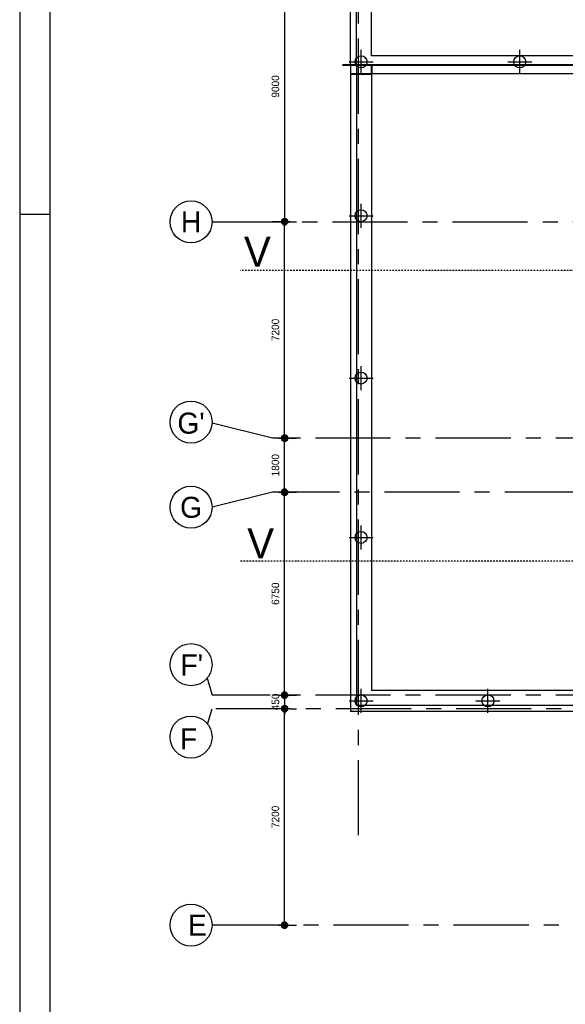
# Model space of a CAD drawing. Extents: x 9010 to 343255, y 15280 to 659207.
# Tile 7 of 76: x 9010 to 27171, y 48394 to 81149. Entities that reach past the tile are written whole.
import ezdxf
from ezdxf.enums import TextEntityAlignment as Align

# ---------------------------------------------------------------- set-up
doc = ezdxf.new("R2010")
doc.units = 0
doc.header["$LTSCALE"] = 100
for name, pattern in [('CENTER2', [11.25, 7.5, -1.25, 1.25, -1.25]), ('CENTERX2', [40, 25, -5, 5, -5]), ('DASHDOT', [1, 0.5, -0.25, 0, -0.25])]:
    doc.linetypes.add(name, pattern=pattern)
doc.layers.get('0').update_dxf_attribs({"linetype": 'CONTINUOUS'})
doc.layers.get('DEFPOINTS').update_dxf_attribs({"linetype": 'CONTINUOUS'})
for name, color, linetype in [('00KAD025', 2, 'CONTINUOUS'), ('00KAD070', 5, 'CONTINUOUS'), ('19', 2, 'CONTINUOUS'), ('21', 11, 'CONTINUOUS'), ('BL$2----', 7, 'CONTINUOUS'), ('BOUW', 8, 'CONTINUOUS'), ('PAAL_CONT', 1, 'CONTINUOUS'), ('PAAL_HART', 7, 'CONTINUOUS'), ('PAAL_TEKST', 2, 'CONTINUOUS'), ('STRAMIEN', 1, 'CENTER2')]:
    doc.layers.add(name, color=color, linetype=linetype)
doc.styles.add('2MM', font='STRUCT01.shx', dxfattribs={"height": 250})
doc.styles.add('5MM', font='STRUCT01.shx', dxfattribs={"height": 1000})
doc.styles.add('VAR', font='STRUCT01.shx')
doc.dimstyles.new('DIM_ORG', dxfattribs={"dimscale": 50, "dimtxt": 2.5, "dimasz": 0.5, "dimexe": 1.25, "dimexo": 0.625, "dimgap": 0.9, "dimtad": 1, "dimdec": 0, "dimrnd": 1, "dimtxsty": '2MM', "dimblk": 'A-DIMDOT', "dimcen": 2.5, "dimse1": 1, "dimse2": 1, "dimclrt": 2, "dimazin": 3, "dimtfac": 1, "dimtdec": 4, "dimtix": 1, "dimtmove": 0, "dimatfit": 3, "dimtvp": 1, "dimtolj": 1, "dimtzin": 0})

# ---------------------------------------------------------------- blocks, each defined once
blk = doc.blocks.new('A0-HOR')
at = {"layer": '00KAD025', "linetype": 'CONTINUOUS'}
for p, q in [((0, 841), (0, 0)), ((0, 594), (10, 594))]:
    blk.add_line(p, q, dxfattribs=at)
at = {"layer": '00KAD070', "linetype": 'CONTINUOUS'}
blk.add_line((10, 831), (10, 10), dxfattribs=at)
blk = doc.blocks.new('K-PAAL8')
at = {"layer": 'PAAL_CONT'}
blk.add_circle((0, 0), 0.5, dxfattribs=at)
at = {"layer": 'PAAL_HART'}
for p, q in [((0, -1), (0, 1)), ((-1, 0), (1, 0))]:
    blk.add_line(p, q, dxfattribs=at)
at = {"layer": 'PAAL_TEKST', "style": 'VAR', "flags": 1}
for tag, p in [('AFHAKHOOGTE', (0.402, 0.516)), ('INHEINIVO', (0.402, 0.201)), ('LENGTE', (0.402, -0.114)), ('NUMMER', (0.402, -0.429))]:
    blk.add_attdef(tag, p, '', height=0.2, dxfattribs=at)
blk = doc.blocks.new('*X17')
at = {"color": 0}
for p, q in [((38.14, 21), (40.14, 21)), ((38.14, 20.8), (40.14, 20.8)), ((38.14, 20.6), (40.14, 20.6)), ((38.14, 20.4), (40.14, 20.4)), ((38.17, 20.2), (40.11, 20.2)), ((38.28, 21.2), (40, 21.2)), ((38.37, 20), (39.91, 20)), ((38.48, 21.4), (39.8, 21.4)), ((38.57, 19.8), (39.71, 19.8)), ((38.68, 21.6), (39.6, 21.6))]:
    blk.add_line(p, q, dxfattribs=at)
blk = doc.blocks.new('A-DIMDOT')
for p, q in [((0, 2), (0, 4)), ((0, -2), (0, 2)), ((0, -2), (0, -4))]:
    blk.add_line(p, q)
blk.add_lwpolyline([(-0.42, 0.99), (-1, 0.4), (-1, -0.43), (-0.42, -1.01), (0.41, -1.01), (1, -0.43), (1, 0.4), (0.41, 0.99)], close=True)
blk.add_blockref('*X17', (-39.14, -20.66))
blk = doc.blocks.new('*D24')
at = {"layer": '19', "color": 0}
blk.add_line((17829, 51128), (17829, 58128), dxfattribs=at)
at = {"layer": 'DEFPOINTS', "color": 0}
for p in [(15418, 58228), (17829, 58228), (15418, 51028)]:
    blk.add_point(p, dxfattribs=at)
at = {"layer": '19', "color": 0, "xscale": 100, "yscale": 100, "zscale": 100}
for p, rotation in [((17829, 58228), 90), ((17829, 51028), 270)]:
    blk.add_blockref('A-DIMDOT', p, dxfattribs=dict(at, rotation=rotation))
at = {"layer": '19', "color": 2, "insert": (17524, 54628), "char_height": 250, "attachment_point": 5, "rotation": 90, "style": '2MM'}
blk.add_mtext('\\A1;7200', dxfattribs=at)
blk = doc.blocks.new('*D29')
at = {"layer": '19', "color": 0}
blk.add_line((17829, 83328), (17829, 74528), dxfattribs=at)
at = {"layer": 'DEFPOINTS', "color": 0}
for p in [(15418, 83428), (15418, 74428), (17829, 74428)]:
    blk.add_point(p, dxfattribs=at)
at = {"layer": '19', "color": 0, "xscale": 100, "yscale": 100, "zscale": 100}
for p, rotation in [((17829, 83428), 90), ((17829, 74428), 270)]:
    blk.add_blockref('A-DIMDOT', p, dxfattribs=dict(at, rotation=rotation))
at = {"layer": '19', "color": 2, "insert": (17524, 78928), "char_height": 250, "attachment_point": 5, "rotation": 90, "style": '2MM'}
blk.add_mtext('\\A1;9000', dxfattribs=at)
blk = doc.blocks.new('*D30')
at = {"layer": '19', "color": 0}
blk.add_line((17829, 58778), (17829, 65328), dxfattribs=at)
at = {"layer": 'DEFPOINTS', "color": 0}
for p in [(15418, 65428), (17829, 65428), (15418, 58678)]:
    blk.add_point(p, dxfattribs=at)
at = {"layer": '19', "color": 0, "xscale": 100, "yscale": 100, "zscale": 100}
for p, rotation in [((17829, 65428), 90), ((17829, 58678), 270)]:
    blk.add_blockref('A-DIMDOT', p, dxfattribs=dict(at, rotation=rotation))
at = {"layer": '19', "color": 2, "insert": (17524, 62053), "char_height": 250, "attachment_point": 5, "rotation": 90, "style": '2MM'}
blk.add_mtext('\\A1;6750', dxfattribs=at)
blk = doc.blocks.new('*D31')
at = {"layer": '19', "color": 0}
for p, q in [((17829, 58778), (17829, 58878)), ((17829, 58678), (17829, 58228)), ((17829, 58128), (17829, 58028))]:
    blk.add_line(p, q, dxfattribs=at)
at = {"layer": 'DEFPOINTS', "color": 0}
for p in [(15418, 58678), (15418, 58228), (17829, 58228)]:
    blk.add_point(p, dxfattribs=at)
at = {"layer": '19', "color": 0, "xscale": 100, "yscale": 100, "zscale": 100}
for p, rotation in [((17829, 58678), 270), ((17829, 58228), 90)]:
    blk.add_blockref('A-DIMDOT', p, dxfattribs=dict(at, rotation=rotation))
at = {"layer": '19', "color": 2, "insert": (17524, 58453), "char_height": 250, "attachment_point": 5, "rotation": 90, "style": '2MM'}
blk.add_mtext('\\A1;450', dxfattribs=at)
blk = doc.blocks.new('*D32')
at = {"layer": '19', "color": 0}
blk.add_line((17829, 67328), (17829, 74328), dxfattribs=at)
at = {"layer": 'DEFPOINTS', "color": 0}
for p in [(15418, 74428), (17829, 74428), (15418, 67228)]:
    blk.add_point(p, dxfattribs=at)
at = {"layer": '19', "color": 0, "xscale": 100, "yscale": 100, "zscale": 100}
for p, rotation in [((17829, 74428), 90), ((17829, 67228), 270)]:
    blk.add_blockref('A-DIMDOT', p, dxfattribs=dict(at, rotation=rotation))
at = {"layer": '19', "color": 2, "insert": (17524, 70828), "char_height": 250, "attachment_point": 5, "rotation": 90, "style": '2MM'}
blk.add_mtext('\\A1;7200', dxfattribs=at)
blk = doc.blocks.new('*D33')
at = {"layer": '19', "color": 0}
blk.add_line((17829, 65528), (17829, 67128), dxfattribs=at)
at = {"layer": 'DEFPOINTS', "color": 0}
for p in [(15418, 67228), (17829, 67228), (15418, 65428)]:
    blk.add_point(p, dxfattribs=at)
at = {"layer": '19', "color": 0, "xscale": 100, "yscale": 100, "zscale": 100}
for p, rotation in [((17829, 67228), 90), ((17829, 65428), 270)]:
    blk.add_blockref('A-DIMDOT', p, dxfattribs=dict(at, rotation=rotation))
at = {"layer": '19', "color": 2, "insert": (17524, 66328), "char_height": 250, "attachment_point": 5, "rotation": 90, "style": '2MM'}
blk.add_mtext('\\A1;1800', dxfattribs=at)

msp = doc.modelspace()

# ---------------------------------------------------------------- linework, layer by layer
at = {"layer": '21', "linetype": 'DASHDOT'}
for p, q in [((35080.2, 72802), (16344.9, 72802)), ((34131.4, 63140.4), (16344.9, 63140.4))]:
    msp.add_line(p, q, dxfattribs=at)
at = {"layer": 'BOUW', "linetype": 'CONTINUOUS'}
for p, q in [((20023.3, 79657.6), (20023.3, 92367.6)), ((20223.3, 79657.6), (20223.3, 92167.6)), ((20723.3, 79947.6), (20723.3, 91667.6)), ((32552.9, 79947.6), (20723.3, 79947.6)), ((19753.3, 79637.6), (32742.9, 79637.6)), ((20023.3, 79637.6), (20023.3, 58137.6)), ((20223.3, 79637.6), (20223.3, 58337.6)), ((20723.3, 79347.6), (20723.3, 79657.6)), ((20743.3, 79347.6), (20743.3, 79657.6)), ((20723.3, 79347.6), (20023.3, 79347.6)), ((20723.3, 79327.6), (20023.3, 79327.6)), ((32552.9, 79347.6), (20723.3, 79347.6)), ((20723.3, 79347.6), (20723.3, 58837.6)), ((32742.9, 58837.6), (20723.3, 58837.6)), ((31930.2, 58337.6), (20223.3, 58337.6)), ((32742.9, 58137.6), (20023.3, 58137.6))]:
    msp.add_line(p, q, dxfattribs=at)
msp.add_lwpolyline([(19753.3, 79657.6), (32742.9, 79657.6), (32742.9, 79797.6)], dxfattribs=at)
at = {"layer": 'STRAMIEN', "linetype": 'CENTERX2'}
for p, q in [((20292.9, 54019.6), (20292.9, 94441.5)), ((17429.4, 67227.3), (15417.8, 67727.6)), ((17429.4, 65427.8), (15417.8, 64927.6)), ((15251, 59242.1), (15417.8, 58677.6)), ((15266, 57714.1), (15417.8, 58227.6)), ((49952.9, 51027.6), (15417.8, 51027.6))]:
    msp.add_line(p, q, dxfattribs=at)
for points in [[(15417.8, 74427.6), (109352.5, 74427.6)], [(109352.5, 67227.6), (17428.4, 67227.6)], [(43653.3, 65427.6), (17428.4, 65427.6)], [(109352.5, 58677.6), (15417.8, 58677.6)], [(34036.2, 58227.6), (15417.8, 58227.6)]]:
    msp.add_lwpolyline(points, dxfattribs=at)
at = {"layer": 'STRAMIEN', "linetype": 'CONTINUOUS'}
for centre in [(14714.4, 74422.8), (14714.4, 67762.2), (14714.4, 64931.2), (14714.4, 59691.7), (14714.4, 57283.2), (14714.4, 51029.6)]:
    msp.add_circle(centre, 700, dxfattribs=at)

# ---------------------------------------------------------------- block references
at = {"layer": 'BL$2----', "xscale": 100, "yscale": 100, "zscale": 100}
msp.add_blockref('A0-HOR', (9010.1, 15280.4), dxfattribs=at)
at = {"layer": 'BOUW', "linetype": 'CONTINUOUS', "xscale": 400, "yscale": 400, "zscale": 400}
for p in [(20373.3, 79747.6), (25652.9, 79747.6), (20373.3, 74627.6), (20373.3, 69227.6), (20373.3, 63927.6), (20373.3, 58487.6), (24596.3, 58487.6)]:
    msp.add_blockref('K-PAAL8', p, dxfattribs=at)

# ---------------------------------------------------------------- texts
at = {"layer": '21', "style": '5MM'}
for p in [(16476.4, 72927.4), (16584.4, 63226.7)]:
    msp.add_text('V', height=1000, dxfattribs=at).set_placement(p)
at = {"layer": 'STRAMIEN', "linetype": 'CONTINUOUS', "style": '5MM'}
for s, p in [('H', (14713.7, 74427.6)), ("G'", (14713.7, 67727.6)), ('G', (14713.7, 64927.6)), ("F'", (14738.3, 59681.8)), ('F', (14629.6, 57227.6)), ('E', (14925.1, 51027.6))]:
    msp.add_text(s, height=700, dxfattribs=at).set_placement(p, align=Align.MIDDLE)

# ---------------------------------------------------------------- dimensions: what is measured, and where the dimension line sits
at = {"layer": '19'}
for base, p1, p2, picture, middle in [((17829.4, 74427.6), (15417.8, 83427.6), (15417.8, 74427.6), '*D29', (17524.4, 78927.6)), ((17829.4, 74427.6), (15417.8, 67227.6), (15417.8, 74427.6), '*D32', (17524.4, 70827.6)), ((17829.4, 67227.6), (15417.8, 65427.6), (15417.8, 67227.6), '*D33', (17524.4, 66327.6)), ((17829.4, 65427.6), (15417.8, 58677.6), (15417.8, 65427.6), '*D30', (17524.4, 62052.6)), ((17829.4, 58227.6), (15417.8, 58677.6), (15417.8, 58227.6), '*D31', (17524.4, 58452.6)), ((17829.4, 58227.6), (15417.8, 51027.6), (15417.8, 58227.6), '*D24', (17524.4, 54627.6))]:
    dim = msp.add_linear_dim(base=base, p1=p1, p2=p2, angle=90, dimstyle='DIM_ORG', override={"dimscale": 200}, dxfattribs=at)
    dim.commit()
    dim.dimension.update_dxf_attribs({"geometry": picture, "text_midpoint": middle})

doc.saveas('drawing.dxf')
